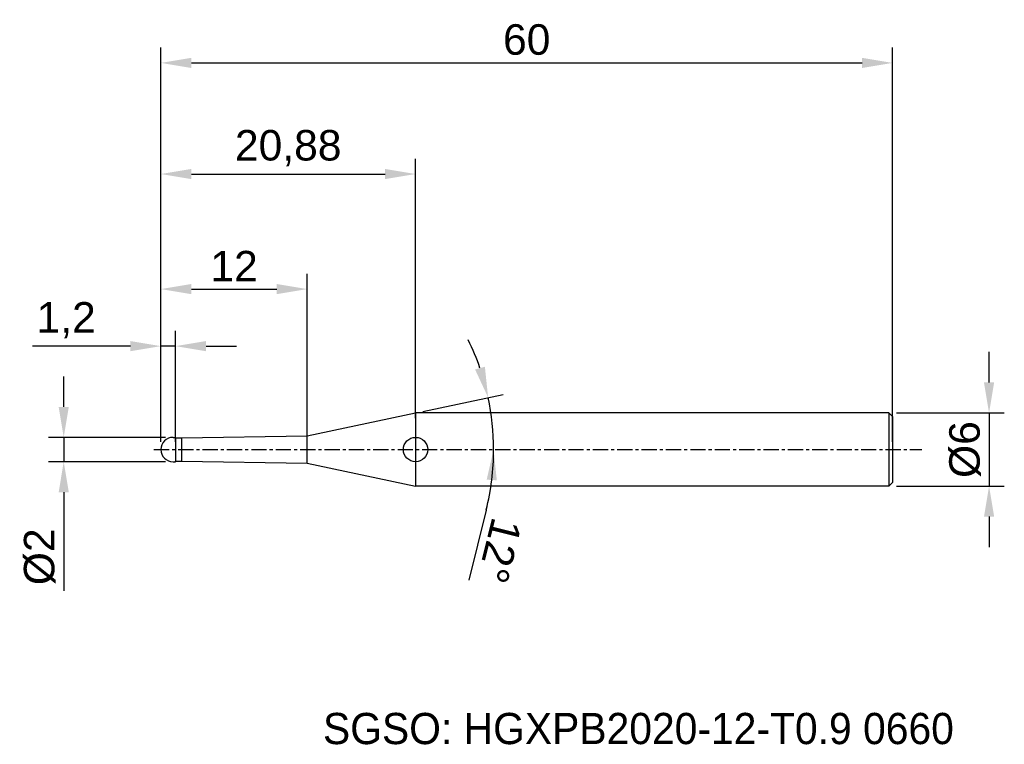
# Model space of a CAD drawing. Header units: millimetres. Extents: x 7882.3 to 7963.1, y 6079.1 to 6138.5.
import ezdxf
from ezdxf.enums import TextEntityAlignment as Align

# ---------------------------------------------------------------- set-up
doc = ezdxf.new("R2010")
doc.units = ezdxf.units.MM
doc.linetypes.add('CENTER', pattern=[2, 1.25, -0.25, 0.25, -0.25])
for name, color, linetype, lineweight in [('1', 4, 'Continuous', 25), ('SK1', 4, 'Continuous', 25), ('SK4', 2, 'Continuous', 25), ('SK6', 5, 'Continuous', 25)]:
    doc.layers.add(name, color=color, linetype=linetype, lineweight=lineweight)
doc.styles.add('MS PGothic', font='txt')
doc.styles.get("Standard").update_dxf_attribs({"font": 'arial.ttf'})
doc.dimstyles.new('ISO-25', dxfattribs={"dimtxt": 2.5, "dimasz": 2.5, "dimexe": 1.25, "dimexo": 0.625, "dimtad": 1, "dimtxsty": 'Standard', "dimcen": 2.5, "dimadec": 0, "dimazin": 0, "dimtfac": 1, "dimtmove": 0, "dimatfit": 3, "dimfxl": 1, "dimarcsym": 0})

# ---------------------------------------------------------------- blocks, each defined once
blk = doc.blocks.new('*D27')
at = {"color": 0, "linetype": 'ByBlock', "lineweight": -2, "transparency": 16777216}
for p, q in [((7961.829, 6108.788), (7961.829, 6111.288)), ((7954.237, 6106.288), (7963.079, 6106.288)), ((7961.829, 6106.288), (7961.829, 6100.288)), ((7954.237, 6100.288), (7963.079, 6100.288)), ((7961.829, 6097.788), (7961.829, 6095.288))]:
    blk.add_line(p, q, dxfattribs=at)
at = {"color": 0, "linetype": 'ByBlock', "transparency": 16777216}
for points in [[(7961.412, 6108.788), (7962.246, 6108.788), (7961.829, 6106.288)], [(7961.412, 6097.788), (7962.246, 6097.788), (7961.829, 6100.288)]]:
    blk.add_solid(points, dxfattribs=at)
at = {"layer": 'Defpoints', "color": 0, "linetype": 'ByBlock', "transparency": 16777216}
for p in [(7953.612, 6106.288), (7953.612, 6100.288), (7961.829, 6100.288)]:
    blk.add_point(p, dxfattribs=at)
at = {"color": 0, "linetype": 'ByBlock', "transparency": 16777216, "insert": (7959.858, 6103.288), "char_height": 2.5, "attachment_point": 5, "rotation": 90}
blk.add_mtext('{\\fArial|b0|i0|c134|p34;%%C}6', dxfattribs=at)
blk = doc.blocks.new('*D28')
at = {"color": 0, "linetype": 'ByBlock', "lineweight": -2, "transparency": 16777216}
for p, q in [((7885.943, 6106.788), (7885.943, 6109.288)), ((7894.287, 6104.288), (7884.693, 6104.288)), ((7885.943, 6104.288), (7885.943, 6102.288)), ((7894.287, 6102.288), (7884.693, 6102.288)), ((7885.943, 6099.788), (7885.943, 6091.705))]:
    blk.add_line(p, q, dxfattribs=at)
at = {"color": 0, "linetype": 'ByBlock', "transparency": 16777216}
for points in [[(7885.527, 6106.788), (7886.36, 6106.788), (7885.943, 6104.288)], [(7885.527, 6099.788), (7886.36, 6099.788), (7885.943, 6102.288)]]:
    blk.add_solid(points, dxfattribs=at)
at = {"layer": 'Defpoints', "color": 0, "linetype": 'ByBlock', "transparency": 16777216}
for p in [(7894.912, 6104.288), (7885.943, 6102.288), (7894.912, 6102.288)]:
    blk.add_point(p, dxfattribs=at)
at = {"color": 0, "linetype": 'ByBlock', "transparency": 16777216, "insert": (7883.972, 6094.497), "char_height": 2.5, "attachment_point": 5, "rotation": 90}
blk.add_mtext('{\\fArial|b0|i0|c134|p34;%%C}2', dxfattribs=at)
blk = doc.blocks.new('*D29')
at = {"color": 0, "linetype": 'ByBlock', "lineweight": -2, "transparency": 16777216}
for p, q in [((7893.912, 6103.913), (7893.912, 6113.014)), ((7895.112, 6103.913), (7895.112, 6113.014)), ((7891.412, 6111.764), (7883.371, 6111.764)), ((7895.112, 6111.764), (7893.912, 6111.764)), ((7897.612, 6111.764), (7900.112, 6111.764))]:
    blk.add_line(p, q, dxfattribs=at)
at = {"color": 0, "linetype": 'ByBlock', "transparency": 16777216}
for points in [[(7891.412, 6112.181), (7891.412, 6111.348), (7893.912, 6111.764)], [(7897.612, 6112.181), (7897.612, 6111.348), (7895.112, 6111.764)]]:
    blk.add_solid(points, dxfattribs=at)
at = {"layer": 'Defpoints', "color": 0, "linetype": 'ByBlock', "transparency": 16777216}
for p in [(7895.112, 6111.764), (7893.912, 6103.288), (7895.112, 6103.288)]:
    blk.add_point(p, dxfattribs=at)
at = {"color": 0, "linetype": 'ByBlock', "transparency": 16777216, "insert": (7886.141, 6113.892), "char_height": 2.5, "attachment_point": 5}
blk.add_mtext('1,2', dxfattribs=at)
blk = doc.blocks.new('*D31')
at = {"color": 0, "linetype": 'ByBlock', "lineweight": -2, "transparency": 16777216}
for p, q in [((7893.912, 6103.913), (7893.912, 6127.125)), ((7914.795, 6105.872), (7914.795, 6127.125)), ((7896.412, 6125.875), (7912.295, 6125.875))]:
    blk.add_line(p, q, dxfattribs=at)
at = {"color": 0, "linetype": 'ByBlock', "transparency": 16777216}
for points in [[(7896.412, 6126.291), (7896.412, 6125.458), (7893.912, 6125.875)], [(7912.295, 6126.291), (7912.295, 6125.458), (7914.795, 6125.875)]]:
    blk.add_solid(points, dxfattribs=at)
at = {"layer": 'Defpoints', "color": 0, "linetype": 'ByBlock', "transparency": 16777216}
for p in [(7914.795, 6125.875), (7914.795, 6105.247), (7893.912, 6103.288)]:
    blk.add_point(p, dxfattribs=at)
at = {"color": 0, "linetype": 'ByBlock', "transparency": 16777216, "insert": (7904.353, 6128.002), "char_height": 2.5, "attachment_point": 5}
blk.add_mtext('20,88', dxfattribs=at)
blk = doc.blocks.new('*D32')
at = {"color": 0, "linetype": 'ByBlock', "lineweight": -2, "transparency": 16777216}
for p, q in [((7893.912, 6103.913), (7893.912, 6136.236)), ((7953.912, 6103.913), (7953.912, 6136.236)), ((7896.412, 6134.986), (7951.412, 6134.986))]:
    blk.add_line(p, q, dxfattribs=at)
at = {"color": 0, "linetype": 'ByBlock', "transparency": 16777216}
for points in [[(7896.412, 6135.402), (7896.412, 6134.569), (7893.912, 6134.986)], [(7951.412, 6135.402), (7951.412, 6134.569), (7953.912, 6134.986)]]:
    blk.add_solid(points, dxfattribs=at)
at = {"layer": 'Defpoints', "color": 0, "linetype": 'ByBlock', "transparency": 16777216}
for p in [(7953.912, 6134.986), (7893.912, 6103.288), (7953.912, 6103.288)]:
    blk.add_point(p, dxfattribs=at)
at = {"color": 0, "linetype": 'ByBlock', "transparency": 16777216, "insert": (7923.912, 6136.887), "char_height": 2.5, "attachment_point": 5}
blk.add_mtext('60', dxfattribs=at)
blk = doc.blocks.new('*D35')
at = {"color": 0, "linetype": 'ByBlock', "lineweight": -2, "transparency": 16777216}
for p, q in [((7915.406, 6106.418), (7921.97, 6107.813)), ((7920.586, 6098.325), (7919.155, 6092.582))]:
    blk.add_line(p, q, dxfattribs=at)
for start, end in [(18.98658, 25.97317), (0, 12), (346.00069, 0), (346.02683, 353.01342)]:
    blk.add_arc((7900.681, 6103.288), 20.515, start, end, dxfattribs=at)
at = {"color": 0, "linetype": 'ByBlock', "transparency": 16777216}
for points in [[(7920.481, 6110.074), (7919.678, 6109.851), (7920.747, 6107.553)], [(7920.628, 6100.818), (7921.459, 6100.767), (7921.196, 6103.288)]]:
    blk.add_solid(points, dxfattribs=at)
at = {"layer": 'Defpoints', "color": 0, "linetype": 'ByBlock', "transparency": 16777216}
for p in [(7914.795, 6106.288), (7920.996, 6106.143), (7905.912, 6104.4), (7893.331, 6103.288), (7956.322, 6103.288)]:
    blk.add_point(p, dxfattribs=at)
at = {"color": 0, "linetype": 'ByBlock', "transparency": 16777216, "insert": (7921.695, 6094.999), "char_height": 2.5, "attachment_point": 5, "rotation": 256.00069}
blk.add_mtext('12°', dxfattribs=at)
blk = doc.blocks.new('*D38')
at = {"color": 0, "linetype": 'ByBlock', "lineweight": -2, "transparency": 16777216}
for p, q in [((7893.912, 6103.913), (7893.912, 6117.692)), ((7905.912, 6104.329), (7905.912, 6117.692)), ((7896.412, 6116.442), (7903.412, 6116.442))]:
    blk.add_line(p, q, dxfattribs=at)
at = {"color": 0, "linetype": 'ByBlock', "transparency": 16777216}
for points in [[(7896.412, 6116.859), (7896.412, 6116.026), (7893.912, 6116.442)], [(7903.412, 6116.859), (7903.412, 6116.026), (7905.912, 6116.442)]]:
    blk.add_solid(points, dxfattribs=at)
at = {"layer": 'Defpoints', "color": 0, "linetype": 'ByBlock', "transparency": 16777216}
for p in [(7905.912, 6116.442), (7893.912, 6103.288), (7905.912, 6103.704)]:
    blk.add_point(p, dxfattribs=at)
at = {"color": 0, "linetype": 'ByBlock', "transparency": 16777216, "insert": (7899.912, 6118.322), "char_height": 2.5, "attachment_point": 5}
blk.add_mtext('12', dxfattribs=at)

msp = doc.modelspace()

# ---------------------------------------------------------------- linework, layer by layer
at = {"linetype": 'ByBlock'}
msp.add_line((7895.112, 6104.238), (7895.112, 6104.288), dxfattribs=at)
at = {"color": 4, "linetype": 'ByBlock'}
for p, q in [((7895.612, 6104.238), (7905.912, 6104.4)), ((7905.912, 6102.176), (7905.912, 6104.4)), ((7895.612, 6102.338), (7905.912, 6102.176))]:
    msp.add_line(p, q, dxfattribs=at)
at = {"layer": '1', "linetype": 'Continuous'}
msp.add_circle((7914.795, 6103.288), 1, dxfattribs=at)
at = {"layer": 'SK1', "linetype": 'Continuous'}
for p, q in [((7905.912, 6104.4), (7914.795, 6106.288)), ((7953.612, 6106.288), (7914.795, 6106.288)), ((7914.795, 6106.288), (7914.795, 6100.288)), ((7953.612, 6106.288), (7953.912, 6105.988)), ((7953.612, 6106.288), (7953.612, 6100.288)), ((7953.912, 6105.988), (7953.912, 6100.588)), ((7894.912, 6104.288), (7895.112, 6104.288)), ((7895.112, 6104.288), (7895.112, 6104.238)), ((7895.112, 6104.238), (7895.612, 6104.238)), ((7895.112, 6104.238), (7895.112, 6102.338)), ((7895.612, 6104.238), (7895.612, 6102.338)), ((7894.912, 6102.288), (7895.112, 6102.288)), ((7895.112, 6102.288), (7895.112, 6102.338)), ((7895.112, 6102.338), (7895.612, 6102.338)), ((7905.912, 6102.176), (7914.795, 6100.288)), ((7953.912, 6100.588), (7953.612, 6100.288)), ((7953.612, 6100.288), (7914.795, 6100.288))]:
    msp.add_line(p, q, dxfattribs=at)
for start, end in [(90, 180), (180, 270)]:
    msp.add_arc((7894.912, 6103.288), 1, start, end, dxfattribs=at)
at = {"layer": 'SK4', "linetype": 'CENTER'}
msp.add_line((7893.331, 6103.288), (7956.322, 6103.288), dxfattribs=at)

# ---------------------------------------------------------------- texts
at = {"layer": 'SK6', "color": 5, "linetype": 'Continuous', "style": 'MS PGothic'}
msp.add_text('SGSO: HGXPB2020-12-T0.9 0660', height=2.55961, dxfattribs=at).set_placement((7907.202, 6078.369), align=Align.BOTTOM_LEFT)

# ---------------------------------------------------------------- dimensions: what is measured, and where the dimension line sits
at = {"linetype": 'ByBlock'}
for base, p2, picture, middle in [((7953.912, 6134.986), (7953.912, 6103.288), '*D32', (7923.912, 6136.887)), ((7914.795, 6125.875), (7914.795, 6105.247), '*D31', (7904.353, 6128.002)), ((7905.912, 6116.442), (7905.912, 6103.704), '*D38', (7899.912, 6118.322))]:
    dim = msp.add_linear_dim(base=base, p1=(7893.912, 6103.288), p2=p2, dimstyle='ISO-25', dxfattribs=at)
    dim.commit()
    dim.dimension.update_dxf_attribs({"geometry": picture, "text_midpoint": middle})
dim = msp.add_linear_dim(base=(7895.112, 6111.764), p1=(7893.912, 6103.288), p2=(7895.112, 6103.288), dimstyle='ISO-25', dxfattribs=at)
dim.commit()
dim.dimension.update_dxf_attribs({"geometry": '*D29', "text_midpoint": (7886.141, 6111.764), "dimtype": 160})
dim = msp.add_angular_dim_2l(base=(7920.996, 6106.143), line1=((7893.331, 6103.288), (7956.322, 6103.288)), line2=((7905.912, 6104.4), (7914.795, 6106.288)), dimstyle='ISO-25', dxfattribs=at)
dim.commit()
dim.dimension.update_dxf_attribs({"geometry": '*D35', "text_midpoint": (7921.695, 6094.999)})
for base, p1, p2, picture, middle in [((7961.829, 6100.288), (7953.612, 6106.288), (7953.612, 6100.288), '*D27', (7959.858, 6103.288)), ((7885.943, 6102.288), (7894.912, 6104.288), (7894.912, 6102.288), '*D28', (7883.972, 6094.497))]:
    dim = msp.add_linear_dim(base=base, p1=p1, p2=p2, angle=90, text='{\\fArial|b0|i0|c134|p34;%%C}<>', dimstyle='ISO-25', dxfattribs=at)
    dim.commit()
    dim.dimension.update_dxf_attribs({"geometry": picture, "text_midpoint": middle})

doc.saveas('drawing.dxf')
